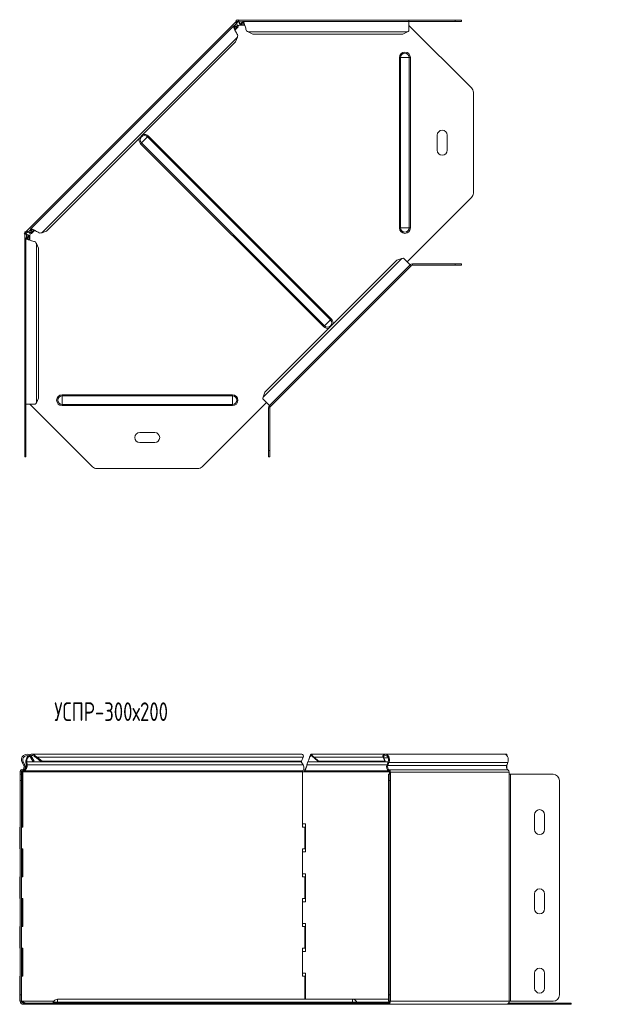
# Model space of a CAD drawing. Header units: millimetres. Extents: x -165 to 1411, y -6114 to 292.
# Tile 8 of 12: x -155 to 315, y -1192 to -400. Entities that reach past the tile are written whole.
import ezdxf

# ---------------------------------------------------------------- set-up
doc = ezdxf.new("R2010")
doc.units = ezdxf.units.MM
doc.styles.add('SLDTEXTSTYLE3', font='TXT', dxfattribs={"width": 0.7, "bigfont": 'bigfont'})

msp = doc.modelspace()

# ---------------------------------------------------------------- linework, layer by layer
at = {"color": 7, "linetype": 'Continuous', "lineweight": 15}
for p, q in [((18.72, -401.84), (-149.56, -570.11)), ((18.72, -401.84), (19.16, -401.39)), ((18.72, -401.84), (19.42, -402.54)), ((19.01, -400.39), (19.01, -401.39)), ((20.71, -400.39), (19.01, -400.39)), ((20.71, -401.39), (19.01, -401.39)), ((19.29, -403.17), (19.46, -403.35)), ((19.42, -402.54), (20.58, -401.39)), ((20.16, -400.39), (20.55, -400)), ((20.55, -400), (20.94, -400.39)), ((20.71, -400.39), (20.71, -401.39)), ((157.8, -400.39), (20.71, -400.39)), ((21.25, -401.99), (21.25, -401.74)), ((22.85, -403.19), (23.7, -401.92)), ((22.85, -404.07), (23.7, -402.8)), ((22.85, -403.19), (22.85, -404.07)), ((23.7, -401.92), (23.7, -402.8)), ((157.8, -401.39), (24.32, -401.39)), ((157.8, -401.39), (157.8, -400.39)), ((157.8, -400.39), (195.01, -400.39)), ((157.8, -408.97), (157.8, -401.39)), ((157.8, -401.39), (195.01, -401.39)), ((195.01, -400.39), (200.01, -400.39)), ((200.01, -401.39), (195.01, -401.39)), ((200.01, -400.39), (200.01, -401.39)), ((16.87, -405.09), (-146.3, -568.27)), ((17.69, -405.03), (18.31, -405.65)), ((17.69, -405.03), (19.19, -405.33)), ((18.03, -408.28), (20.39, -405.92)), ((18.31, -405.65), (19.81, -405.95)), ((18.68, -409.73), (18.68, -409.72)), ((19.19, -405.33), (19.81, -405.95)), ((22.42, -404.46), (25.76, -404.46)), ((28.55, -409.86), (32.25, -411.6)), ((152.8, -411.6), (32.25, -411.6)), ((152.8, -411.6), (156.5, -409.86)), ((157.8, -404.54), (208.05, -454.79)), ((18.48, -417.92), (-133.47, -569.88)), ((18.48, -417.92), (19.87, -414.08)), ((209.51, -539.45), (209.51, -458.33)), ((180.51, -504.89), (180.51, -492.89)), ((188.51, -492.89), (188.51, -504.89)), ((208.05, -542.99), (156.39, -594.64)), ((-146.36, -569.08), (-145.74, -569.7)), ((-146.07, -570.58), (-146.36, -569.08)), ((-145.44, -571.2), (-145.74, -569.7)), ((-145.47, -571.78), (-143.11, -569.42)), ((-137.32, -571.26), (-133.47, -569.88)), ((-151.39, -571.95), (-151.01, -571.56)), ((-151.39, -571.95), (-151.01, -572.34)), ((-151.01, -570.41), (-151.01, -572.11)), ((-151.01, -570.41), (-150.01, -570.41)), ((-151.01, -572.11), (-150.01, -572.11)), ((-151.01, -572.11), (-151.01, -709.2)), ((-150.01, -570.56), (-149.56, -570.11)), ((-150.01, -570.41), (-150.01, -572.11)), ((-150.01, -571.97), (-148.85, -570.82)), ((-150.01, -575.71), (-150.01, -709.2)), ((-149.66, -572.65), (-149.41, -572.65)), ((-148.85, -570.82), (-149.56, -570.11)), ((-149.48, -575.09), (-148.21, -574.24)), ((-149.48, -575.09), (-148.59, -575.09)), ((-148.59, -575.09), (-147.32, -574.24)), ((-148.04, -570.86), (-148.22, -570.68)), ((-148.21, -574.24), (-147.32, -574.24)), ((-146.93, -577.15), (-146.93, -573.81)), ((-146.07, -570.58), (-145.44, -571.2)), ((-139.79, -583.65), (-141.53, -579.95)), ((-139.79, -583.65), (-139.79, -704.2)), ((148.11, -593.43), (42.04, -699.5)), ((151.96, -592.05), (148.11, -593.43)), ((158.86, -597.12), (153.5, -591.76)), ((45.73, -710.26), (158.86, -597.12)), ((159.57, -597.83), (46.43, -710.96)), ((159.57, -597.83), (158.86, -597.12)), ((160.63, -596.39), (195.01, -596.39)), ((160.63, -597.39), (195.01, -597.39)), ((195.01, -596.39), (200.01, -596.39)), ((200.01, -597.39), (195.01, -597.39)), ((200.01, -596.39), (200.01, -597.39)), ((-141.53, -707.9), (-139.79, -704.2)), ((42.04, -699.5), (40.66, -703.35)), ((-151.01, -709.2), (-150.01, -709.2)), ((-151.01, -746.41), (-151.01, -709.2)), ((-150.01, -709.2), (-142.42, -709.2)), ((-150.01, -746.41), (-150.01, -709.2)), ((-96.6, -759.44), (-146.85, -709.2)), ((43.25, -707.78), (-8.41, -759.44)), ((40.36, -704.89), (45.73, -710.26)), ((44.99, -712.02), (44.99, -746.4)), ((45.52, -710.05), (46.43, -710.96)), ((45.99, -712.02), (45.99, -746.4)), ((-58.51, -731.91), (-46.51, -731.91)), ((-46.51, -739.91), (-58.51, -739.91)), ((-151.01, -751.41), (-151.01, -746.41)), ((-150.01, -751.41), (-151.01, -751.41)), ((-150.01, -746.41), (-150.01, -751.41)), ((44.99, -751.4), (44.99, -746.4)), ((45.99, -751.4), (44.99, -751.4)), ((45.99, -746.4), (45.99, -751.4)), ((-93.07, -760.91), (-11.94, -760.91)), ((-153.1, -997.17), (-151.83, -999.55)), ((-152.22, -996.7), (-150.95, -999.08)), ((-149.99, -997.17), (-149.37, -996.7)), ((-149.69, -999.55), (-149.99, -997.17)), ((-149.07, -999.08), (-149.37, -996.7)), ((-146.73, -992.51), (-146.05, -991.78)), ((-146.04, -993.41), (-145.16, -992.94)), ((-146.04, -993.41), (-144.3, -996.67)), ((71.6, -990.55), (-145.34, -990.55)), ((-145.16, -992.94), (-143.42, -996.2)), ((-143.42, -996.2), (-144.3, -996.67)), ((-142.97, -992.51), (-142.49, -991.78)), ((-141.57, -993.41), (-140.94, -992.94)), ((-141.57, -993.41), (-137.72, -996.67)), ((-140.94, -992.94), (-137.1, -996.2)), ((-137.1, -996.2), (-137.72, -996.67)), ((70.8, -996.67), (-137.72, -996.67)), ((71.43, -996.2), (-137.1, -996.2)), ((70.8, -996.67), (71.43, -996.2)), ((71.12, -996.43), (71.25, -996.7)), ((71.25, -996.7), (72.75, -999.08)), ((71.43, -996.2), (72.81, -992.94)), ((75.79, -999.08), (76.64, -996.7)), ((138.92, -990.55), (79.24, -990.55)), ((80.2, -992.51), (80.2, -991.78)), ((81.5, -993.41), (81.5, -992.94)), ((81.5, -992.94), (85.2, -996.2)), ((81.5, -993.41), (85.2, -996.67)), ((85.2, -996.2), (85.2, -996.67)), ((138.42, -996.2), (85.2, -996.2)), ((139.04, -996.67), (85.2, -996.67)), ((137.22, -992.51), (136.74, -991.78)), ((137.65, -993.41), (137.03, -992.94)), ((138.42, -996.2), (137.03, -992.94)), ((139.04, -996.67), (137.65, -993.41)), ((139.04, -996.67), (138.42, -996.2)), ((234.38, -990.55), (138.92, -990.55)), ((141.11, -996.67), (139.04, -996.67)), ((141.1, -996.7), (140.2, -999.08)), ((141.73, -997.17), (140.83, -999.55)), ((236.5, -990.55), (234.38, -990.55)), ((236.29, -999.55), (237.19, -997.17)), ((236.5, -991.7), (236.5, -990.55)), ((-154.63, -1004.6), (-154.63, -1006.6)), ((-153.63, -1004.6), (-153.63, -1006.6)), ((-152.48, -1004.6), (-153.18, -1004.6)), ((-153.18, -1049.05), (-153.18, -1004.6)), ((-152.48, -1049.05), (-152.48, -1004.6)), ((-151.67, -1003.83), (-151.79, -1003.18)), ((-149.69, -999.55), (-149.07, -999.08)), ((72.36, -1004.6), (72.36, -1049.05)), ((73.66, -1004.6), (72.36, -1004.6)), ((74.2, -1003.83), (74.2, -1002.86)), ((75.37, -1000.6), (75.37, -1000.61)), ((142.1, -1004.86), (142.1, -1006.6)), ((142.81, -1004.86), (142.81, -1006.6)), ((236.5, -999.08), (236.5, -998.99)), ((236.5, -999.08), (236.5, -1002.35)), ((238.27, -1006.6), (238.27, -1004.86)), ((-154.63, -1006.6), (-153.63, -1006.6)), ((-154.63, -1011.6), (-154.63, -1006.6)), ((-154.63, -1184.05), (-154.63, -1011.6)), ((-153.63, -1006.6), (-153.63, -1011.6)), ((-153.63, -1184.05), (-153.63, -1011.6)), ((141.37, -1006.6), (142.37, -1006.6)), ((141.37, -1011.6), (141.37, -1006.6)), ((141.37, -1011.6), (141.37, -1184.05)), ((142.37, -1006.6), (142.37, -1011.6)), ((142.81, -1006.6), (142.37, -1006.6)), ((142.37, -1011.6), (142.37, -1184.05)), ((239.33, -1006.6), (238.27, -1006.6)), ((239.33, -1006.6), (273.71, -1006.6)), ((278.71, -1011.6), (278.71, -1184.05)), ((278.71, -1011.6), (278.71, -1184.05)), ((258.71, -1051.05), (258.71, -1039.05)), ((266.71, -1039.05), (266.71, -1051.05)), ((-155.02, -1049.05), (-155.02, -1066.55)), ((-155.02, -1049.05), (-154.63, -1049.05)), ((-153.63, -1049.05), (-152.48, -1049.05)), ((74.66, -1046.55), (72.36, -1046.55)), ((72.36, -1049.05), (74.2, -1049.05)), ((74.2, -1066.55), (74.2, -1049.05)), ((74.66, -1069.05), (74.66, -1046.55)), ((-155.02, -1066.55), (-154.63, -1066.55)), ((-152.48, -1066.55), (-153.63, -1066.55)), ((-153.18, -1089.05), (-153.18, -1066.55)), ((-152.48, -1089.05), (-152.48, -1066.55)), ((74.2, -1066.55), (72.36, -1066.55)), ((72.36, -1066.55), (72.36, -1089.05)), ((72.36, -1069.05), (74.66, -1069.05)), ((-155.02, -1089.05), (-155.02, -1106.55)), ((-155.02, -1089.05), (-154.63, -1089.05)), ((-153.63, -1089.05), (-152.48, -1089.05)), ((74.66, -1086.55), (72.36, -1086.55)), ((72.36, -1089.05), (74.2, -1089.05)), ((74.2, -1106.55), (74.2, -1089.05)), ((74.66, -1109.05), (74.66, -1086.55)), ((-155.02, -1106.55), (-154.63, -1106.55)), ((-152.48, -1106.55), (-153.63, -1106.55)), ((-153.18, -1129.05), (-153.18, -1106.55)), ((-152.48, -1129.05), (-152.48, -1106.55)), ((74.2, -1106.55), (72.36, -1106.55)), ((72.36, -1106.55), (72.36, -1129.05)), ((258.71, -1114.8), (258.71, -1102.8)), ((266.71, -1102.8), (266.71, -1114.8)), ((72.36, -1109.05), (74.66, -1109.05)), ((-155.02, -1129.05), (-155.02, -1146.55)), ((-155.02, -1129.05), (-154.63, -1129.05)), ((-153.63, -1129.05), (-152.48, -1129.05)), ((74.66, -1126.55), (72.36, -1126.55)), ((72.36, -1129.05), (74.2, -1129.05)), ((74.2, -1146.55), (74.2, -1129.05)), ((74.66, -1149.05), (74.66, -1126.55)), ((-155.02, -1146.55), (-154.63, -1146.55)), ((-152.48, -1146.55), (-153.63, -1146.55)), ((-153.18, -1169.05), (-153.18, -1146.55)), ((-152.48, -1169.05), (-152.48, -1146.55)), ((74.2, -1146.55), (72.36, -1146.55)), ((72.36, -1146.55), (72.36, -1169.05)), ((72.36, -1149.05), (74.66, -1149.05)), ((-155.02, -1169.05), (-155.02, -1189.05)), ((-155.02, -1169.05), (-154.63, -1169.05)), ((-153.63, -1169.05), (-152.48, -1169.05)), ((74.66, -1166.55), (72.36, -1166.55)), ((72.36, -1169.05), (74.2, -1169.05)), ((74.2, -1187.55), (74.2, -1169.05)), ((74.66, -1187.55), (74.66, -1166.55)), ((258.71, -1178.55), (258.71, -1166.55)), ((266.71, -1166.55), (266.71, -1178.55)), ((-154.63, -1189.05), (-154.63, -1184.05)), ((-153.63, -1184.05), (-153.63, -1189.05)), ((141.37, -1189.05), (141.37, -1184.05)), ((142.37, -1184.05), (142.37, -1189.05)), ((-155.02, -1189.05), (-154.63, -1189.05)), ((-153.63, -1189.05), (-154.63, -1189.05)), ((-153.63, -1189.05), (-153.54, -1189.05)), ((-150.47, -1190.55), (-152.13, -1190.55)), ((-150.47, -1191.55), (-152.13, -1191.55)), ((-150.47, -1190.55), (-150.47, -1191.55)), ((-100.23, -1190.55), (-150.47, -1190.55)), ((-100.23, -1191.55), (-150.47, -1191.55)), ((112.37, -1187.55), (-124.63, -1187.55)), ((-100.23, -1190.55), (-96.69, -1190.55)), ((-96.69, -1191.55), (-100.23, -1191.55)), ((-96.69, -1190.55), (84.43, -1190.55)), ((-96.69, -1191.55), (84.43, -1191.55)), ((84.43, -1190.55), (87.97, -1190.55)), ((87.97, -1191.55), (84.43, -1191.55)), ((139.63, -1190.55), (87.97, -1190.55)), ((139.63, -1191.55), (87.97, -1191.55)), ((141.37, -1187.55), (112.37, -1187.55)), ((139.63, -1190.55), (139.63, -1191.55)), ((141.04, -1190.55), (139.63, -1190.55)), ((141.04, -1191.55), (139.63, -1191.55)), ((141.04, -1191.55), (236.5, -1191.55)), ((142.37, -1189.05), (141.37, -1189.05)), ((142.37, -1189.05), (142.81, -1189.05)), ((286.74, -1191.55), (236.5, -1191.55)), ((286.74, -1190.55), (237.91, -1190.55)), ((238.27, -1189.05), (239.33, -1189.05)), ((273.71, -1189.05), (239.33, -1189.05)), ((286.74, -1190.55), (288.21, -1190.55)), ((288.21, -1191.55), (286.74, -1191.55)), ((288.21, -1190.55), (288.21, -1191.55))]:
    msp.add_line(p, q, dxfattribs=at)
at = {"color": 7, "linetype": 'Continuous', "lineweight": 0}
for p, q in [((19.29, -403.17), (17.44, -405.02)), ((23.87, -401.74), (21.25, -401.74)), ((24.9, -402.8), (23.7, -402.8)), ((195.01, -401.39), (195.01, -400.39)), ((18.31, -405.65), (17.46, -406.51)), ((19.81, -405.95), (17.86, -407.9)), ((25.6, -404.07), (22.85, -404.07)), ((156.5, -409.86), (28.55, -409.86)), ((19.87, -414.08), (-137.32, -571.26)), ((151.08, -430.39), (150.15, -430.39)), ((150.15, -430.39), (150.15, -567.39)), ((157.95, -430.39), (151.08, -430.39)), ((151.08, -430.39), (151.08, -567.39)), ((157.95, -430.39), (157.95, -567.39)), ((158.88, -430.39), (157.95, -430.39)), ((158.88, -430.39), (158.88, -567.39)), ((-57.24, -499.01), (-52.39, -494.15)), ((-52.39, -494.15), (-51.73, -493.49)), ((-52.39, -494.15), (94.83, -641.36)), ((-51.73, -493.49), (95.49, -640.7)), ((-57.9, -499.67), (-57.24, -499.01)), ((-57.9, -499.67), (89.31, -646.88)), ((-57.24, -499.01), (89.97, -646.22)), ((-146.37, -568.83), (-148.22, -570.68)), ((-144.89, -568.85), (-145.74, -569.7)), ((-143.5, -569.26), (-145.44, -571.2)), ((151.08, -567.39), (150.15, -567.39)), ((157.95, -567.39), (151.08, -567.39)), ((158.88, -567.39), (157.95, -567.39)), ((-149.66, -572.65), (-149.66, -575.26)), ((-148.59, -575.09), (-148.59, -576.3)), ((-147.32, -574.24), (-147.32, -576.99)), ((-141.53, -579.95), (-141.53, -707.9)), ((151.96, -592.05), (40.66, -703.35)), ((160.63, -597.39), (160.63, -596.39)), ((195.01, -597.39), (195.01, -596.39)), ((94.83, -641.36), (95.49, -640.7)), ((89.31, -646.88), (89.97, -646.22)), ((89.97, -646.22), (94.83, -641.36)), ((-121.01, -702.47), (-121.01, -701.54)), ((-121.01, -701.54), (15.99, -701.54)), ((-121.01, -709.34), (-121.01, -702.47)), ((-121.01, -702.47), (15.99, -702.47)), ((15.99, -702.47), (15.99, -701.54)), ((15.99, -709.34), (15.99, -702.47)), ((-121.01, -709.34), (15.99, -709.34)), ((-121.01, -710.27), (-121.01, -709.34)), ((-121.01, -710.27), (15.99, -710.27)), ((15.99, -710.27), (15.99, -709.34)), ((45.99, -712.02), (44.99, -712.02)), ((-151.01, -746.41), (-150.01, -746.41)), ((44.99, -746.4), (45.99, -746.4)), ((-153.1, -997.17), (-152.22, -996.7)), ((71.25, -996.7), (-149.37, -996.7)), ((72.81, -992.94), (-140.94, -992.94)), ((141.1, -996.7), (76.64, -996.7)), ((137.03, -992.94), (81.5, -992.94)), ((141.1, -993.41), (137.65, -993.41)), ((141.73, -997.17), (141.1, -996.7)), ((237.19, -997.17), (141.73, -997.17)), ((-154.63, -1004.6), (-153.63, -1004.6)), ((-153.28, -1002.86), (-153.03, -1003.83)), ((72.36, -1004.6), (-152.48, -1004.6)), ((-151.83, -999.55), (-150.95, -999.08)), ((72.41, -1003.83), (-151.67, -1003.83)), ((72.75, -999.08), (-149.07, -999.08)), ((142.07, -1004.6), (73.66, -1004.6)), ((141.24, -1003.83), (74.2, -1003.83)), ((140.2, -999.08), (75.79, -999.08)), ((140.83, -999.55), (140.2, -999.08)), ((236.29, -999.55), (140.83, -999.55)), ((141.89, -1003.13), (141.69, -1004.09)), ((237.35, -1003.13), (141.89, -1003.13)), ((142.81, -1004.86), (142.1, -1004.86)), ((238.27, -1004.86), (142.81, -1004.86)), ((236.5, -999.08), (236.46, -999.08)), ((-153.63, -1011.6), (-154.63, -1011.6)), ((142.37, -1011.6), (141.37, -1011.6)), ((142.81, -1189.05), (142.81, -1006.6)), ((238.27, -1189.05), (238.27, -1006.6)), ((239.33, -1189.05), (239.33, -1006.6)), ((-154.63, -1184.05), (-153.63, -1184.05)), ((141.37, -1184.05), (142.37, -1184.05)), ((-127.6, -1189.05), (-153.23, -1189.05)), ((-152.13, -1191.55), (-152.13, -1190.55)), ((-128.07, -1189.91), (-124.63, -1189.91)), ((-124.63, -1187.55), (-124.63, -1189.91)), ((-124.63, -1189.91), (-124.63, -1190.55)), ((-124.63, -1189.91), (112.37, -1189.91)), ((-100.23, -1191.55), (-100.23, -1190.55)), ((-96.69, -1190.55), (-96.69, -1191.55)), ((84.43, -1191.55), (84.43, -1190.55)), ((87.97, -1190.55), (87.97, -1191.55)), ((112.37, -1187.55), (112.37, -1189.91)), ((112.37, -1189.91), (112.37, -1190.55)), ((115.8, -1189.91), (112.37, -1189.91)), ((115.8, -1189.91), (141.91, -1189.91)), ((141.04, -1191.55), (141.04, -1190.55)), ((238.27, -1189.05), (142.81, -1189.05)), ((286.74, -1191.55), (286.74, -1190.55))]:
    msp.add_line(p, q, dxfattribs=at)
at = {"color": 7, "linetype": 'Continuous', "lineweight": 15, "flags": 128}
for points in [[(136.74, -991.78), (137.47, -991.05), (138.31, -990.64), (139.2, -990.57), (140.07, -990.86), (140.85, -991.48), (141.48, -992.38), (141.9, -993.49), (142.09, -994.72), (142.03, -995.98), (141.73, -997.17)], [(137.22, -992.51), (137.95, -991.84), (138.79, -991.56), (139.65, -991.71), (140.42, -992.27), (141.01, -993.18), (141.34, -994.31), (141.37, -995.53), (141.1, -996.7)], [(237.19, -997.17), (237.49, -995.98), (237.55, -994.72), (237.36, -993.49), (236.94, -992.38), (236.31, -991.48), (235.53, -990.86), (234.66, -990.57), (234.38, -990.55)]]:
    msp.add_lwpolyline(points, dxfattribs=at)
at = {"color": 7, "linetype": 'Continuous', "lineweight": 15}
for centre, radius, start, end in [((20.93, -402.24), 2.5, 250.24963, 300.99751), ((204.51, -458.33), 5, 0, 45), ((184.51, -492.89), 4, 0, 180), ((184.51, -504.89), 4, 180, 0), ((204.51, -539.45), 5, 315, 0), ((-149.16, -572.32), 2.5, 327.16208, 18.85671), ((160.63, -598.89), 2.5, 90, 135), ((160.63, -598.89), 1.5, 90, 135), ((47.49, -712.02), 2.5, 135, 180), ((47.49, -712.02), 1.5, 135, 180), ((-58.51, -735.91), 4, 90, 270), ((-46.51, -735.91), 4, 270, 90), ((-93.07, -755.91), 5, 225, 270), ((-11.94, -755.91), 5, 270, 315), ((-149.13, -995.05), 4.5, 46.69362, 208.07249), ((-149.13, -995.05), 3.5, 46.69362, 208.07249), ((-152.83, -1004.6), 1.8, 104.5412, 180), ((-152.83, -1004.6), 0.8, 104.5412, 180), ((-153.86, -1000.64), 2.3, 284.5412, 28.07249), ((-153.86, -1000.64), 3.3, 284.5412, 28.07249), ((143.85, -1000.72), 4, 155.80956, 237.33007), ((143.43, -1000.72), 2.86, 155.80956, 237.33007), ((141.29, -1004.79), 0.811, 355.50711, 60.34706), ((140.99, -1004.71), 1.82, 355.50711, 60.34706), ((238.89, -1000.72), 2.86, 155.80956, 237.33007), ((236.45, -1004.71), 1.82, 355.50711, 60.34706), ((273.71, -1011.6), 5, 0, 90), ((273.71, -1011.6), 5, 0, 90), ((262.71, -1039.05), 4, 0, 180), ((262.71, -1051.05), 4, 180, 0), ((262.71, -1102.8), 4, 0, 180), ((262.71, -1114.8), 4, 180, 0), ((262.71, -1166.55), 4, 0, 180), ((262.71, -1178.55), 4, 180, 0), ((273.71, -1184.05), 5, 270, 0), ((273.71, -1184.05), 5, 270, 0), ((-152.13, -1189.05), 2.5, 180, 270), ((-152.13, -1189.05), 1.5, 180, 270), ((-153.38, -1190.3), 1.25, 82.98465, 97.01535), ((-129, -1189.55), 1, 270, 338.97733), ((-124.63, -1191.23), 3.68, 90, 158.97733), ((112.37, -1191.23), 3.68, 21.02267, 90), ((116.74, -1189.55), 1, 201.02267, 270), ((140.6, -1189.37), 2.23, 281.42175, 8.04947), ((140.77, -1189.24), 1.34, 281.42175, 8.04947), ((236.06, -1189.37), 2.23, 281.42175, 8.04947)]:
    msp.add_arc(centre, radius, start, end, dxfattribs=at)
at = {"color": 7, "linetype": 'Continuous', "lineweight": 0}
for centre, radius, start, end in [((154.51, -430.39), 4.37, 0, 180), ((154.51, -430.39), 3.43, 0, 180), ((-54.82, -496.58), 4.37, 164.88597, 225), ((-54.82, -496.58), 3.43, 45, 225), ((-54.82, -496.58), 4.37, 45, 105.11403), ((154.51, -567.39), 4.37, 180, 0), ((154.51, -567.39), 3.43, 180, 0), ((92.4, -643.79), 4.37, 344.88597, 45), ((92.4, -643.79), 4.37, 225, 285.11403), ((92.4, -643.79), 3.43, 225, 45), ((-121.01, -705.91), 4.37, 90, 270), ((-121.01, -705.91), 3.43, 90, 270), ((15.99, -705.91), 4.37, 270, 90), ((15.99, -705.91), 3.43, 270, 90)]:
    msp.add_arc(centre, radius, start, end, dxfattribs=at)
at = {"color": 7, "linetype": 'Continuous', "lineweight": 15}
for points, knots in [([(19.29, -403.17), (19.08, -402.84), (18.9, -402.53), (18.68, -402.06), (18.65, -401.9), (18.72, -401.84)], [0, 0, 0, 0, 0.5, 0.5, 1, 1, 1, 1]), ([(19.19, -405.33), (19.39, -405.35), (19.55, -405.32), (19.76, -405.15), (19.81, -405.01), (19.8, -404.62), (19.74, -404.38), (19.56, -403.82), (19.43, -403.5), (19.29, -403.17)], [0, 0, 0, 0, 0.25, 0.25, 0.5, 0.5, 0.75, 0.75, 1, 1, 1, 1]), ([(19.46, -403.35), (19.41, -403.17), (19.36, -402.99), (19.34, -402.71), (19.36, -402.61), (19.42, -402.54)], [0, 0, 0, 0, 0.5, 0.5, 1, 1, 1, 1]), ([(20.18, -401.79), (19.88, -402.06), (19.58, -402.35), (19.37, -402.64), (19.36, -402.66)], [0, 0, 0, 0, 0.952686, 1, 1, 1, 1]), ([(19.81, -405.95), (20.07, -406.02), (20.26, -406.02), (20.47, -405.86), (20.5, -405.7), (20.4, -405.23), (20.28, -404.92), (19.94, -404.2), (19.71, -403.78), (19.46, -403.35)], [0, 0, 0, 0, 0.25, 0.25, 0.5, 0.5, 0.75, 0.75, 1, 1, 1, 1]), ([(20.71, -400.39), (20.8, -400.39), (20.89, -400.52), (21.07, -401.01), (21.16, -401.35), (21.25, -401.74)], [0, 0, 0, 0, 0.5, 0.5, 1, 1, 1, 1]), ([(20.71, -401.39), (20.8, -401.39), (20.89, -401.45), (21.07, -401.66), (21.16, -401.82), (21.25, -401.99)], [0, 0, 0, 0, 0.5, 0.5, 1, 1, 1, 1]), ([(21.25, -401.74), (21.39, -402.07), (21.52, -402.39), (21.79, -402.91), (21.92, -403.12), (22.18, -403.4), (22.32, -403.47), (22.58, -403.44), (22.72, -403.35), (22.85, -403.19)], [0, 0, 0, 0, 0.25, 0.25, 0.5, 0.5, 0.75, 0.75, 1, 1, 1, 1]), ([(21.25, -401.99), (21.39, -402.47), (21.52, -402.92), (21.79, -403.68), (21.92, -403.98), (22.18, -404.38), (22.32, -404.47), (22.58, -404.44), (22.72, -404.3), (22.85, -404.07)], [0, 0, 0, 0, 0.25, 0.25, 0.5, 0.5, 0.75, 0.75, 1, 1, 1, 1]), ([(23.7, -401.92), (23.85, -401.67), (24, -401.5), (24.29, -401.36), (24.44, -401.38), (24.74, -401.6), (24.88, -401.81), (25.18, -402.37), (25.33, -402.74), (25.62, -403.57), (25.77, -404.05), (26.07, -405.06), (26.22, -405.59), (26.51, -406.65), (26.66, -407.17), (26.96, -408.14), (27.1, -408.59), (27.25, -408.97)], [0, 0, 0, 0, 0.125, 0.125, 0.25, 0.25, 0.375, 0.375, 0.5, 0.5, 0.625, 0.625, 0.75, 0.75, 0.875, 0.875, 1, 1, 1, 1]), ([(23.7, -402.8), (23.85, -402.64), (24.14, -402.33), (24.59, -402.4), (25.03, -402.87), (25.48, -403.72), (25.9, -404.78), (26.17, -405.54), (26.3, -405.9)], [0, 0, 0, 0, 0.170706, 0.341412, 0.512118, 0.682824, 0.85353, 1, 1, 1, 1]), ([(20.16, -412.53), (20, -412.16), (19.78, -411.73), (19.31, -410.84), (19.04, -410.36), (18.51, -409.41), (18.23, -408.93), (17.73, -408), (17.5, -407.56), (17.11, -406.76), (16.96, -406.4), (16.77, -405.79), (16.73, -405.54), (16.78, -405.17), (16.87, -405.05), (17.18, -404.95), (17.4, -404.96), (17.69, -405.03)], [0, 0, 0, 0, 0.125, 0.125, 0.25, 0.25, 0.375, 0.375, 0.5, 0.5, 0.625, 0.625, 0.75, 0.75, 0.875, 0.875, 1, 1, 1, 1]), ([(18.68, -409.73), (18.51, -409.37), (18.16, -408.62), (17.7, -407.56), (17.42, -406.65), (17.4, -406), (17.66, -405.64), (18.09, -405.65), (18.31, -405.65)], [0, 0, 0, 0, 0.152176, 0.32174, 0.491305, 0.66087, 0.830435, 1, 1, 1, 1]), ([(-146.36, -569.08), (-146.43, -568.8), (-146.45, -568.58), (-146.34, -568.26), (-146.22, -568.17), (-145.85, -568.12), (-145.6, -568.16), (-144.99, -568.35), (-144.63, -568.51), (-143.83, -568.89), (-143.39, -569.12), (-142.47, -569.63), (-141.98, -569.9), (-141.03, -570.43), (-140.56, -570.7), (-139.66, -571.18), (-139.24, -571.39), (-138.86, -571.56)], [0, 0, 0, 0, 0.125, 0.125, 0.25, 0.25, 0.375, 0.375, 0.5, 0.5, 0.625, 0.625, 0.75, 0.75, 0.875, 0.875, 1, 1, 1, 1]), ([(-145.74, -569.7), (-145.74, -569.49), (-145.76, -569.06), (-145.39, -568.79), (-144.75, -568.81), (-143.83, -569.1), (-142.79, -569.55), (-142.05, -569.89), (-141.71, -570.05)], [0, 0, 0, 0, 0.1707059, 0.3414119, 0.5121178, 0.6828238, 0.8535297, 1, 1, 1, 1]), ([(-149.66, -572.65), (-150.04, -572.56), (-150.39, -572.47), (-150.87, -572.29), (-151.01, -572.2), (-151.01, -572.11)], [0, 0, 0, 0, 0.5, 0.5, 1, 1, 1, 1]), ([(-142.42, -578.65), (-142.8, -578.5), (-143.25, -578.35), (-144.22, -578.05), (-144.75, -577.91), (-145.8, -577.61), (-146.33, -577.46), (-147.34, -577.17), (-147.82, -577.02), (-148.66, -576.72), (-149.02, -576.57), (-149.59, -576.28), (-149.79, -576.13), (-150.01, -575.83), (-150.04, -575.69), (-149.89, -575.39), (-149.72, -575.24), (-149.48, -575.09)], [0, 0, 0, 0, 0.125, 0.125, 0.25, 0.25, 0.375, 0.375, 0.5, 0.5, 0.625, 0.625, 0.75, 0.75, 0.875, 0.875, 1, 1, 1, 1]), ([(-149.41, -572.65), (-149.58, -572.56), (-149.73, -572.47), (-149.95, -572.29), (-150.01, -572.2), (-150.01, -572.11)], [0, 0, 0, 0, 0.5, 0.5, 1, 1, 1, 1]), ([(-148.21, -574.24), (-148.04, -574.11), (-147.95, -573.98), (-147.92, -573.71), (-147.99, -573.58), (-148.27, -573.31), (-148.48, -573.18), (-149.01, -572.91), (-149.32, -572.78), (-149.66, -572.65)], [0, 0, 0, 0, 0.25, 0.25, 0.5, 0.5, 0.75, 0.75, 1, 1, 1, 1]), ([(-148.75, -570.76), (-148.76, -570.77), (-149.05, -570.98), (-149.33, -571.28), (-149.6, -571.57)], [0, 0, 0, 0, 0.057331, 1, 1, 1, 1]), ([(-149.56, -570.11), (-149.49, -570.04), (-149.33, -570.08), (-148.86, -570.29), (-148.56, -570.47), (-148.22, -570.68)], [0, 0, 0, 0, 0.5, 0.5, 1, 1, 1, 1]), ([(-147.32, -574.24), (-147.09, -574.11), (-146.96, -573.98), (-146.92, -573.71), (-147.01, -573.58), (-147.41, -573.31), (-147.72, -573.18), (-148.47, -572.91), (-148.93, -572.78), (-149.41, -572.65)], [0, 0, 0, 0, 0.25, 0.25, 0.5, 0.5, 0.75, 0.75, 1, 1, 1, 1]), ([(-145.45, -577.71), (-145.82, -577.58), (-146.6, -577.3), (-147.67, -576.87), (-148.52, -576.43), (-148.99, -575.98), (-149.06, -575.54), (-148.75, -575.24), (-148.59, -575.09)], [0, 0, 0, 0, 0.15166, 0.321328, 0.490996, 0.660664, 0.830332, 1, 1, 1, 1]), ([(-148.85, -570.82), (-148.79, -570.75), (-148.68, -570.73), (-148.4, -570.76), (-148.23, -570.8), (-148.04, -570.86)], [0, 0, 0, 0, 0.5, 0.5, 1, 1, 1, 1]), ([(-148.22, -570.68), (-147.89, -570.82), (-147.57, -570.95), (-147.01, -571.14), (-146.77, -571.19), (-146.38, -571.2), (-146.24, -571.15), (-146.07, -570.95), (-146.05, -570.79), (-146.07, -570.58)], [0, 0, 0, 0, 0.25, 0.25, 0.5, 0.5, 0.75, 0.75, 1, 1, 1, 1]), ([(-148.04, -570.86), (-147.61, -571.1), (-147.2, -571.33), (-146.47, -571.68), (-146.16, -571.8), (-145.69, -571.89), (-145.53, -571.86), (-145.37, -571.65), (-145.37, -571.46), (-145.44, -571.2)], [0, 0, 0, 0, 0.25, 0.25, 0.5, 0.5, 0.75, 0.75, 1, 1, 1, 1]), ([(-149.99, -997.17), (-150.03, -996.68), (-150.1, -995.7), (-149.72, -994.08), (-149.06, -992.67), (-148.39, -992.02), (-148.1, -991.74)], [0, 0, 0, 0, 0.264782, 0.529565, 0.794347, 1, 1, 1, 1]), ([(-149.37, -996.7), (-149.37, -996.32), (-149.38, -995.56), (-149.02, -994.29), (-148.36, -993.16), (-147.74, -992.42), (-147.31, -992.21), (-147.25, -992.18)], [0, 0, 0, 0, 0.240268, 0.480537, 0.720805, 0.961074, 1, 1, 1, 1]), ([(-147.16, -991.09), (-146.96, -990.97), (-146.33, -990.58), (-145.13, -990.49), (-143.7, -990.81), (-142.89, -991.46), (-142.49, -991.78)], [0, 0, 0, 0, 0.134412, 0.422942, 0.711471, 1, 1, 1, 1]), ([(-146.03, -991.67), (-145.75, -991.61), (-145.07, -991.48), (-143.98, -991.76), (-143.31, -992.26), (-142.97, -992.51)], [0, 0, 0, 0, 0.268419, 0.634209, 1, 1, 1, 1]), ([(73.11, -991.78), (72.91, -991.47), (72.53, -990.84), (71.94, -990.49), (71.64, -990.58), (71.6, -990.59)], [0, 0, 0, 0, 0.466005, 0.932009, 1, 1, 1, 1]), ([(76.64, -996.7), (76.79, -996.34), (76.94, -995.94), (77.23, -995.13), (77.38, -994.71), (77.68, -993.91), (77.83, -993.52), (78.12, -992.83), (78.27, -992.52), (78.57, -992.02), (78.72, -991.83), (79.01, -991.59), (79.16, -991.54), (79.46, -991.58), (79.6, -991.67), (79.9, -992), (80.05, -992.23), (80.2, -992.51)], [0, 0, 0, 0, 0.125, 0.125, 0.25, 0.25, 0.375, 0.375, 0.5, 0.5, 0.625, 0.625, 0.75, 0.75, 0.875, 0.875, 1, 1, 1, 1]), ([(77.24, -995.13), (77.34, -994.78), (77.58, -993.91), (77.98, -992.59), (78.42, -991.4), (78.86, -990.66), (79.31, -990.47), (79.75, -990.81), (80.05, -991.46), (80.2, -991.78)], [0, 0, 0, 0, 0.098353, 0.248628, 0.398902, 0.549177, 0.699451, 0.849726, 1, 1, 1, 1]), ([(-153.18, -1004.6), (-153.14, -1004.4), (-153.08, -1004.1), (-152.92, -1003.84), (-152.86, -1003.75)], [0, 0, 0, 0, 0.653958, 1, 1, 1, 1]), ([(-152.48, -1004.6), (-152.41, -1004.43), (-152.31, -1004.25), (-152.03, -1003.98), (-151.85, -1003.87), (-151.67, -1003.83)], [0, 0, 0, 0, 0.5, 0.5, 1, 1, 1, 1]), ([(-151.67, -1003.83), (-151.24, -1003.71), (-150.82, -1003.47), (-150.1, -1002.83), (-149.79, -1002.42), (-149.32, -1001.51), (-149.16, -1001.01), (-149, -1000.01), (-149, -999.52), (-149.07, -999.08)], [0, 0, 0, 0, 0.25, 0.25, 0.5, 0.5, 0.75, 0.75, 1, 1, 1, 1]), ([(-151.33, -1002.65), (-151.19, -1002.57), (-150.9, -1002.4), (-150.52, -1002.02), (-150.19, -1001.57), (-149.94, -1001.07), (-149.77, -1000.55), (-149.68, -1000.03), (-149.69, -999.71), (-149.69, -999.55)], [0, 0, 0, 0, 0.1334665, 0.2778887, 0.422311, 0.5667332, 0.7111555, 0.8555777, 1, 1, 1, 1]), ([(72.41, -1003.83), (72.35, -1003.87), (72.3, -1003.98), (72.28, -1004.25), (72.3, -1004.43), (72.36, -1004.6)], [0, 0, 0, 0, 0.5, 0.5, 1, 1, 1, 1]), ([(72.75, -999.08), (73.01, -999.52), (73.2, -1000.01), (73.41, -1001.01), (73.44, -1001.51), (73.35, -1002.42), (73.23, -1002.83), (72.88, -1003.47), (72.65, -1003.71), (72.41, -1003.83)], [0, 0, 0, 0, 0.25, 0.25, 0.5, 0.5, 0.75, 0.75, 1, 1, 1, 1]), ([(73.66, -1004.6), (73.75, -1004.21), (73.84, -1003.82), (74.02, -1003.19), (74.11, -1002.96), (74.2, -1002.86)], [0, 0, 0, 0, 0.5, 0.5, 1, 1, 1, 1]), ([(73.66, -1004.6), (73.75, -1004.43), (73.84, -1004.25), (74.02, -1003.98), (74.11, -1003.87), (74.2, -1003.83)], [0, 0, 0, 0, 0.5, 0.5, 1, 1, 1, 1]), ([(74.2, -1003.83), (74.33, -1003.71), (74.46, -1003.47), (74.73, -1002.83), (74.86, -1002.42), (75.13, -1001.51), (75.26, -1001.01), (75.53, -1000.01), (75.66, -999.52), (75.79, -999.08)], [0, 0, 0, 0, 0.25, 0.25, 0.5, 0.5, 0.75, 0.75, 1, 1, 1, 1]), ([(74.2, -1002.86), (74.26, -1002.81), (74.4, -1002.7), (74.6, -1002.4), (74.79, -1002.02), (74.99, -1001.57), (75.19, -1001.09), (75.31, -1000.76), (75.37, -1000.6)], [0, 0, 0, 0, 0.169762, 0.339524, 0.509287, 0.679049, 0.848811, 1, 1, 1, 1]), ([(-152.14, -1190.6), (-152.19, -1190.54), (-152.39, -1190.33), (-152.71, -1189.94), (-153.11, -1189.51), (-153.43, -1189.24), (-153.63, -1189.17), (-153.69, -1189.15)], [0, 0, 0, 0, 0.093741, 0.374933, 0.634861, 0.888812, 1, 1, 1, 1]), ([(-150.62, -1190.55), (-150.7, -1190.55), (-150.79, -1190.53), (-150.97, -1190.45), (-151.07, -1190.4), (-151.25, -1190.27), (-151.34, -1190.19), (-151.48, -1190.08), (-151.52, -1190.04), (-151.59, -1189.98), (-151.61, -1189.96), (-151.65, -1189.93), (-151.66, -1189.92), (-151.68, -1189.91), (-151.68, -1189.9), (-151.69, -1189.9), (-151.69, -1189.89), (-151.7, -1189.89), (-151.7, -1189.89), (-151.7, -1189.89), (-151.7, -1189.89), (-151.83, -1189.78), (-151.94, -1189.68), (-152.18, -1189.49), (-152.3, -1189.41), (-152.54, -1189.26), (-152.67, -1189.2), (-152.94, -1189.11), (-153.08, -1189.07), (-153.23, -1189.05)], [0, 0, 0, 0, 0.125, 0.125, 0.25, 0.25, 0.375, 0.375, 0.4375, 0.4375, 0.46875, 0.46875, 0.484375, 0.484375, 0.492188, 0.492188, 0.496094, 0.496094, 0.498047, 0.498047, 0.5, 0.5, 0.625, 0.625, 0.75, 0.75, 0.875, 0.875, 1, 1, 1, 1])]:
    msp.add_open_spline(points, degree=3, knots=knots, dxfattribs=at)
for points in [[(27.25, -408.97), (27.69, -409.33), (28.12, -409.63), (28.55, -409.86)], [(156.5, -409.86), (156.94, -409.63), (157.37, -409.33), (157.8, -408.97)], [(19.87, -414.08), (20.01, -413.61), (20.11, -413.09), (20.16, -412.53)], [(-138.86, -571.56), (-138.3, -571.5), (-137.79, -571.41), (-137.32, -571.26)], [(-141.53, -579.95), (-141.76, -579.51), (-142.06, -579.08), (-142.42, -578.65)], [(153.5, -591.76), (152.94, -591.81), (152.42, -591.91), (151.96, -592.05)], [(40.66, -703.35), (40.51, -703.82), (40.42, -704.33), (40.36, -704.89)], [(-142.42, -709.2), (-142.06, -708.76), (-141.76, -708.33), (-141.53, -707.9)], [(-146.73, -992.51), (-146.45, -992.77), (-146.22, -993.07), (-146.04, -993.41)], [(-146.05, -991.78), (-145.69, -992.11), (-145.39, -992.51), (-145.16, -992.94)], [(-142.97, -992.51), (-142.47, -992.77), (-142, -993.07), (-141.57, -993.41)], [(-142.49, -991.78), (-141.93, -992.11), (-141.41, -992.51), (-140.94, -992.94)], [(72.81, -992.94), (72.96, -992.51), (73.05, -992.11), (73.11, -991.78)], [(80.2, -991.78), (80.63, -992.11), (81.06, -992.51), (81.5, -992.94)], [(80.2, -992.51), (80.63, -992.77), (81.06, -993.07), (81.5, -993.41)], [(137.03, -992.94), (136.89, -992.51), (136.79, -992.11), (136.74, -991.78)], [(137.65, -993.41), (137.47, -993.07), (137.33, -992.77), (137.22, -992.51)]]:
    msp.add_open_spline(points, degree=3, dxfattribs=at)

# ---------------------------------------------------------------- texts
at = {"color": 7, "linetype": 'Continuous', "lineweight": 0, "insert": (-127.21, -948.8), "char_height": 15, "attachment_point": 1, "style": 'SLDTEXTSTYLE3'}
msp.add_mtext('\\M+18454\\M+18452\\M+18450\\M+18451-300\\M+18487200', dxfattribs=at)

doc.saveas('drawing.dxf')
